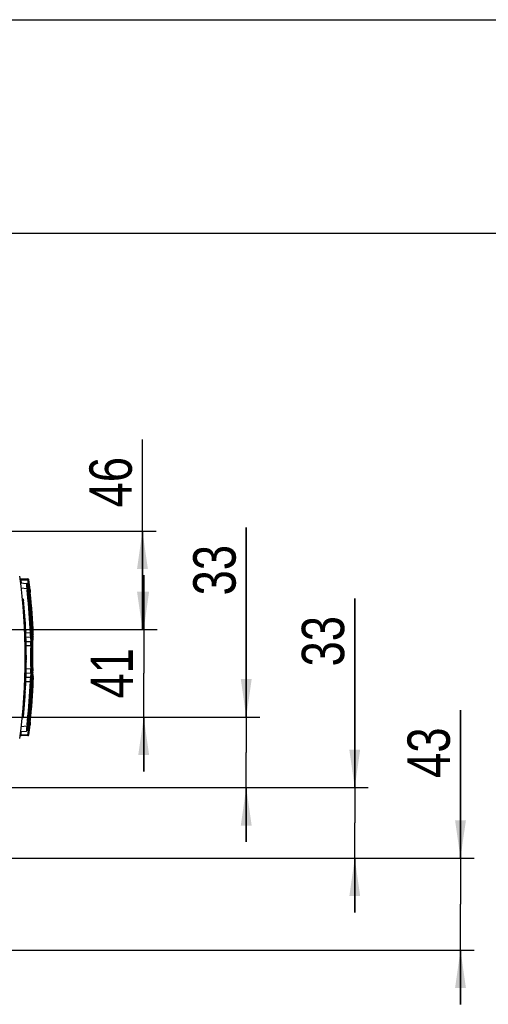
# Model space of a CAD drawing. Header units: inches. Extents: x 0 to 117, y 0 to 83.
# Tile 25 of 57: x 58 to 67, y 65 to 83. Entities that reach past the tile are written whole.
import ezdxf

# ---------------------------------------------------------------- set-up
doc = ezdxf.new("R2010")
doc.units = ezdxf.units.IN
doc.header["$LTSCALE"] = 6.431102
doc.header["$MEASUREMENT"] = 0
doc.layers.get('0').update_dxf_attribs({"linetype": 'CONTINUOUS'})
doc.styles.get("Standard").update_dxf_attribs({"font": 'txt', "width": 0.8})
doc.dimstyles.new('DIMSTYLE_1', dxfattribs={"dimtxt": 0.78125, "dimasz": 0.7, "dimexe": 0.18, "dimexo": 0.0625, "dimgap": 0.09, "dimtad": 1, "dimdec": 0, "dimzin": 4, "dimdsep": 46, "dimtxsty": 'STANDARD', "dimblk": '_FILLED', "dimblk1": '_FILLED', "dimblk2": '_FILLED', "dimcen": 0.09, "dimadec": 0, "dimazin": 0, "dimtfac": 1, "dimtdec": 0, "dimtofl": 0, "dimtmove": 0, "dimatfit": 3, "dimldrblk": '_FILLED', "dimfxl": 1, "dimtolj": 1, "dimtzin": 4, "dimarcsym": 0})

# ---------------------------------------------------------------- blocks, each defined once
blk = doc.blocks.new('_FILLED')
at = {"color": 0, "linetype": 'BYBLOCK'}
blk.add_solid([(0, 0), (-1, 0.143), (-1, -0.143)], dxfattribs=at)
blk = doc.blocks.new('*D4')
at = {"color": 7, "linetype": 'CONTINUOUS'}
for p, q in [((60.463, 72.349), (60.463, 74.941)), ((54.344, 73.255), (60.713, 73.255)), ((60.463, 73.255), (60.463, 72.349)), ((60.463, 71.442), (60.463, 72.349)), ((55.581, 71.442), (60.713, 71.442))]:
    blk.add_line(p, q, dxfattribs=at)
at = {"color": 7, "linetype": 'CONTINUOUS', "xscale": 0.7, "yscale": 0.7, "zscale": 0.7}
for p, rotation in [((60.463, 73.255), 90), ((60.463, 71.442), 270)]:
    blk.add_blockref('_FILLED', p, dxfattribs=dict(at, rotation=rotation))
at = {"color": 7, "linetype": 'CONTINUOUS', "insert": (59.486, 73.691), "char_height": 0.7812, "width": 1.25, "attachment_point": 1, "rotation": 90, "line_spacing_factor": 0.9}
blk.add_mtext('46', dxfattribs=at)
blk = doc.blocks.new('*D5')
at = {"color": 7, "linetype": 'CONTINUOUS'}
for p, q in [((60.486, 71.442), (60.486, 72.442)), ((60.486, 72.442), (60.486, 70.635)), ((55.581, 71.442), (60.736, 71.442)), ((60.486, 68.828), (60.486, 70.635)), ((55.581, 69.828), (60.736, 69.828)), ((60.486, 69.828), (60.486, 68.828))]:
    blk.add_line(p, q, dxfattribs=at)
at = {"color": 7, "linetype": 'CONTINUOUS', "xscale": 0.7, "yscale": 0.7, "zscale": 0.7}
for p, rotation in [((60.486, 71.442), 270), ((60.486, 69.828), 90)]:
    blk.add_blockref('_FILLED', p, dxfattribs=dict(at, rotation=rotation))
at = {"color": 7, "linetype": 'CONTINUOUS', "insert": (59.509, 70.635), "char_height": 0.7812, "width": 1.25, "attachment_point": 2, "rotation": 90, "line_spacing_factor": 0.9}
blk.add_mtext('41', dxfattribs=at)
blk = doc.blocks.new('*D6')
at = {"color": 7, "linetype": 'CONTINUOUS'}
for p, q in [((62.375, 69.828), (62.375, 73.32)), ((62.375, 73.32), (62.375, 69.178)), ((55.581, 69.828), (62.625, 69.828)), ((62.375, 67.529), (62.375, 69.178)), ((55.816, 68.529), (62.625, 68.529)), ((62.375, 68.529), (62.375, 67.529))]:
    blk.add_line(p, q, dxfattribs=at)
at = {"color": 7, "linetype": 'CONTINUOUS', "xscale": 0.7, "yscale": 0.7, "zscale": 0.7}
for p, rotation in [((62.375, 69.828), 270), ((62.375, 68.529), 90)]:
    blk.add_blockref('_FILLED', p, dxfattribs=dict(at, rotation=rotation))
at = {"color": 7, "linetype": 'CONTINUOUS', "insert": (61.399, 72.07), "char_height": 0.7812, "width": 1.25, "attachment_point": 1, "rotation": 90, "line_spacing_factor": 0.9}
blk.add_mtext('33', dxfattribs=at)
blk = doc.blocks.new('*D7')
at = {"color": 7, "linetype": 'CONTINUOUS'}
for p, q in [((64.374, 68.529), (64.374, 72.011)), ((64.374, 72.011), (64.374, 67.879)), ((55.816, 68.529), (64.624, 68.529)), ((64.374, 66.229), (64.374, 67.879)), ((55.581, 67.229), (64.624, 67.229)), ((64.374, 67.229), (64.374, 66.229))]:
    blk.add_line(p, q, dxfattribs=at)
at = {"color": 7, "linetype": 'CONTINUOUS', "xscale": 0.7, "yscale": 0.7, "zscale": 0.7}
for p, rotation in [((64.374, 68.529), 270), ((64.374, 67.229), 90)]:
    blk.add_blockref('_FILLED', p, dxfattribs=dict(at, rotation=rotation))
at = {"color": 7, "linetype": 'CONTINUOUS', "insert": (63.398, 70.761), "char_height": 0.7812, "width": 1.25, "attachment_point": 1, "rotation": 90, "line_spacing_factor": 0.9}
blk.add_mtext('33', dxfattribs=at)
blk = doc.blocks.new('*D8')
at = {"color": 7, "linetype": 'CONTINUOUS'}
for p, q in [((66.322, 67.229), (66.322, 69.958)), ((66.322, 69.958), (66.322, 66.383)), ((55.581, 67.229), (66.572, 67.229)), ((66.322, 64.536), (66.322, 66.383)), ((55.581, 65.536), (66.572, 65.536)), ((66.322, 65.536), (66.322, 64.536))]:
    blk.add_line(p, q, dxfattribs=at)
at = {"color": 7, "linetype": 'CONTINUOUS', "xscale": 0.7, "yscale": 0.7, "zscale": 0.7}
for p, rotation in [((66.322, 67.229), 270), ((66.322, 65.536), 90)]:
    blk.add_blockref('_FILLED', p, dxfattribs=dict(at, rotation=rotation))
at = {"color": 7, "linetype": 'CONTINUOUS', "insert": (65.345, 68.708), "char_height": 0.7812, "width": 1.25, "attachment_point": 1, "rotation": 90, "line_spacing_factor": 0.9}
blk.add_mtext('43', dxfattribs=at)

msp = doc.modelspace()

# ---------------------------------------------------------------- linework, layer by layer
at = {"color": 7, "linetype": 'CONTINUOUS'}
for p, q in [((0, 82.677), (116.929, 82.677)), ((112.795, 78.74), (4.134, 78.74)), ((58.218, 72.3), (58.327, 72.291)), ((58.222, 72.377), (58.354, 72.374)), ((58.225, 72.363), (58.222, 72.376)), ((58.226, 72.357), (58.354, 72.355)), ((58.227, 72.35), (58.226, 72.357)), ((58.229, 72.338), (58.227, 72.35)), ((58.228, 72.209), (58.334, 72.2)), ((58.231, 72.325), (58.229, 72.338)), ((58.333, 72.223), (58.333, 72.212)), ((58.351, 72.248), (58.367, 72.248)), ((58.353, 72.235), (58.368, 72.235)), ((58.354, 72.355), (58.356, 72.343)), ((58.366, 72.26), (58.367, 72.248)), ((58.367, 72.248), (58.375, 72.249)), ((58.368, 72.235), (58.367, 72.247)), ((58.368, 72.235), (58.368, 72.228)), ((58.368, 72.228), (58.37, 72.215)), ((58.37, 72.215), (58.372, 72.195)), ((58.375, 72.249), (58.379, 72.25)), ((58.334, 72.2), (58.337, 72.172)), ((58.343, 72.117), (58.344, 72.108)), ((58.375, 72.175), (58.36, 72.175)), ((58.381, 72.12), (58.366, 72.12)), ((58.372, 72.195), (58.374, 72.181)), ((58.374, 72.181), (58.375, 72.175)), ((58.381, 72.12), (58.389, 72.121)), ((58.389, 72.121), (58.397, 72.122)), ((58.266, 72), (58.25, 72.006)), ((58.268, 71.977), (58.252, 71.983)), ((58.273, 71.913), (58.268, 71.977)), ((58.298, 71.567), (58.284, 71.562)), ((58.298, 71.567), (58.297, 71.58)), ((58.299, 71.568), (58.299, 71.555)), ((58.303, 71.485), (58.303, 71.477)), ((58.303, 71.477), (58.304, 71.475)), ((58.304, 71.475), (58.304, 71.456)), ((58.306, 71.418), (58.292, 71.423)), ((58.315, 71.403), (58.293, 71.403)), ((58.315, 71.374), (58.294, 71.374)), ((58.315, 71.366), (58.294, 71.366)), ((58.315, 71.326), (58.295, 71.326)), ((58.315, 71.319), (58.296, 71.319)), ((58.304, 71.456), (58.305, 71.454)), ((58.305, 71.454), (58.305, 71.451)), ((58.306, 71.417), (58.306, 71.418)), ((58.307, 71.403), (58.306, 71.417)), ((58.315, 71.289), (58.315, 71.403)), ((58.316, 71.305), (58.402, 71.302)), ((58.398, 71.376), (58.317, 71.379)), ((58.401, 71.326), (58.401, 71.306)), ((58.402, 71.302), (58.404, 71.219)), ((58.436, 71.355), (58.421, 71.355)), ((58.436, 71.377), (58.436, 71.355)), ((58.436, 71.355), (58.452, 71.356)), ((58.452, 71.3), (58.452, 71.304)), ((58.452, 71.296), (58.452, 71.3)), ((58.315, 71.289), (58.296, 71.289)), ((58.315, 71.275), (58.297, 71.275)), ((58.315, 71.262), (58.297, 71.262)), ((58.315, 71.222), (58.298, 71.222)), ((58.315, 71.219), (58.299, 71.219)), ((58.315, 71.203), (58.299, 71.203)), ((58.315, 71.171), (58.3, 71.171)), ((58.301, 71.146), (58.315, 71.146)), ((58.311, 71.275), (58.311, 71.289)), ((58.315, 71.171), (58.315, 71.275)), ((58.315, 70.71), (58.315, 71.169)), ((58.32, 71.222), (58.404, 71.219)), ((58.322, 71.148), (58.405, 71.145)), ((58.404, 71.219), (58.404, 71.202)), ((58.405, 71.156), (58.405, 71.145)), ((58.405, 71.145), (58.427, 71.146)), ((58.405, 71.145), (58.405, 71.124)), ((58.405, 71.124), (58.406, 71.097)), ((58.436, 71.281), (58.424, 71.281)), ((58.428, 71.208), (58.427, 71.199)), ((58.428, 71.125), (58.441, 71.125)), ((58.434, 71.262), (58.432, 71.244)), ((58.435, 71.272), (58.434, 71.262)), ((58.436, 71.281), (58.435, 71.272)), ((58.441, 71.147), (58.441, 71.159)), ((58.441, 71.134), (58.441, 71.147)), ((58.441, 71.125), (58.441, 71.134)), ((58.442, 71.214), (58.444, 71.224)), ((58.442, 71.211), (58.442, 71.212)), ((58.442, 71.212), (58.442, 71.212)), ((58.444, 71.224), (58.445, 71.233)), ((58.445, 71.233), (58.446, 71.242)), ((58.446, 71.242), (58.447, 71.251)), ((58.447, 71.251), (58.449, 71.269)), ((58.449, 71.269), (58.451, 71.287)), ((58.315, 71.1), (58.302, 71.1)), ((58.315, 71.055), (58.302, 71.055)), ((58.315, 71.039), (58.302, 71.039)), ((58.315, 71.011), (58.302, 71.011)), ((58.315, 71.002), (58.302, 71.002)), ((58.315, 70.963), (58.302, 70.963)), ((58.315, 70.955), (58.302, 70.955)), ((58.315, 70.925), (58.302, 70.925)), ((58.315, 70.86), (58.302, 70.86)), ((58.302, 70.82), (58.315, 70.82)), ((58.315, 70.778), (58.302, 70.778)), ((58.315, 70.76), (58.302, 70.76)), ((58.406, 70.763), (58.405, 70.736)), ((58.315, 70.595), (58.297, 70.595)), ((58.315, 70.638), (58.298, 70.638)), ((58.315, 70.624), (58.298, 70.624)), ((58.315, 70.666), (58.299, 70.666)), ((58.315, 70.702), (58.3, 70.702)), ((58.315, 70.692), (58.3, 70.692)), ((58.315, 70.682), (58.3, 70.682)), ((58.315, 70.739), (58.301, 70.739)), ((58.315, 70.71), (58.301, 70.71)), ((58.315, 70.707), (58.301, 70.707)), ((58.312, 70.624), (58.313, 70.636)), ((58.315, 70.638), (58.315, 70.707)), ((58.315, 70.533), (58.315, 70.624)), ((58.32, 70.638), (58.404, 70.641)), ((58.405, 70.715), (58.322, 70.712)), ((58.404, 70.641), (58.402, 70.558)), ((58.405, 70.736), (58.405, 70.715)), ((58.405, 70.715), (58.427, 70.715)), ((58.424, 70.58), (58.436, 70.579)), ((58.426, 70.735), (58.441, 70.735)), ((58.43, 70.634), (58.431, 70.625)), ((58.431, 70.625), (58.432, 70.616)), ((58.432, 70.616), (58.435, 70.589)), ((58.435, 70.589), (58.436, 70.581)), ((58.436, 70.581), (58.436, 70.579)), ((58.437, 70.575), (58.436, 70.579)), ((58.437, 70.563), (58.437, 70.575)), ((58.442, 70.659), (58.441, 70.679)), ((58.444, 70.637), (58.442, 70.646)), ((58.448, 70.6), (58.447, 70.61)), ((58.291, 70.406), (58.294, 70.406)), ((58.315, 70.44), (58.292, 70.44)), ((58.315, 70.474), (58.293, 70.474)), ((58.315, 70.444), (58.293, 70.444)), ((58.315, 70.533), (58.295, 70.533)), ((58.315, 70.521), (58.295, 70.521)), ((58.315, 70.51), (58.295, 70.51)), ((58.315, 70.562), (58.296, 70.562)), ((58.302, 70.406), (58.305, 70.406)), ((58.305, 70.406), (58.304, 70.404)), ((58.306, 70.442), (58.307, 70.432)), ((58.309, 70.526), (58.31, 70.533)), ((58.309, 70.521), (58.309, 70.526)), ((58.315, 70.44), (58.315, 70.521)), ((58.402, 70.558), (58.316, 70.555)), ((58.317, 70.481), (58.398, 70.484)), ((58.402, 70.558), (58.401, 70.534)), ((58.421, 70.506), (58.436, 70.505)), ((58.436, 70.505), (58.452, 70.505)), ((58.436, 70.505), (58.436, 70.482)), ((58.452, 70.56), (58.452, 70.564)), ((58.298, 70.293), (58.284, 70.298)), ((58.291, 70.191), (58.293, 70.211)), ((58.293, 70.211), (58.294, 70.229)), ((58.296, 70.26), (58.298, 70.293)), ((58.268, 69.883), (58.252, 69.878)), ((58.266, 69.881), (58.252, 69.877)), ((58.253, 69.846), (58.259, 69.848)), ((58.259, 69.848), (58.262, 69.848)), ((58.262, 69.821), (58.265, 69.849)), ((58.262, 69.848), (58.265, 69.849)), ((58.266, 69.856), (58.265, 69.851)), ((58.265, 69.851), (58.265, 69.849)), ((58.267, 69.884), (58.266, 69.881)), ((58.266, 69.881), (58.267, 69.872)), ((58.267, 69.863), (58.266, 69.856)), ((58.267, 69.872), (58.267, 69.863)), ((58.268, 69.883), (58.27, 69.905)), ((58.334, 69.661), (58.228, 69.651)), ((58.246, 69.815), (58.262, 69.821)), ((58.337, 69.688), (58.334, 69.661)), ((58.344, 69.752), (58.343, 69.743)), ((58.375, 69.686), (58.36, 69.686)), ((58.366, 69.741), (58.381, 69.741)), ((58.372, 69.666), (58.371, 69.652)), ((58.375, 69.686), (58.372, 69.666)), ((58.376, 69.696), (58.375, 69.686)), ((58.381, 69.741), (58.389, 69.74)), ((58.389, 69.74), (58.397, 69.739)), ((58.218, 69.56), (58.327, 69.57)), ((58.354, 69.486), (58.222, 69.484)), ((58.225, 69.5), (58.226, 69.503)), ((58.226, 69.503), (58.227, 69.51)), ((58.226, 69.503), (58.354, 69.506)), ((58.227, 69.51), (58.229, 69.523)), ((58.229, 69.523), (58.23, 69.529)), ((58.23, 69.529), (58.231, 69.536)), ((58.231, 69.542), (58.233, 69.555)), ((58.231, 69.536), (58.231, 69.542)), ((58.233, 69.558), (58.234, 69.561)), ((58.233, 69.555), (58.233, 69.558)), ((58.351, 69.612), (58.367, 69.612)), ((58.353, 69.626), (58.368, 69.626)), ((58.363, 69.577), (58.36, 69.553)), ((58.365, 69.588), (58.363, 69.577)), ((58.366, 69.6), (58.365, 69.588)), ((58.367, 69.612), (58.366, 69.6)), ((58.368, 69.626), (58.367, 69.613)), ((58.369, 69.639), (58.368, 69.632)), ((58.368, 69.632), (58.368, 69.626)), ((58.371, 69.652), (58.369, 69.639))]:
    msp.add_line(p, q, dxfattribs=at)
for points in [[(58.441, 71.181), (58.441, 71.186), (58.441, 71.19), (58.441, 71.194), (58.441, 71.198), (58.442, 71.201)], [(58.441, 71.159), (58.441, 71.171), (58.441, 71.176), (58.441, 71.181)], [(58.442, 71.201), (58.442, 71.204), (58.442, 71.207), (58.442, 71.209), (58.442, 71.211)], [(58.262, 69.821), (58.263, 69.821), (58.265, 69.822), (58.267, 69.824), (58.268, 69.826), (58.269, 69.828), (58.27, 69.83)]]:
    msp.add_lwpolyline(points, dxfattribs=at)
for centre, radius, start, end in [((47.28, 70.93), 11.024, 352.2001, 7.7999), ((58.222, 72.392), 0.0157, 187.6116, 269), ((60.656, 72.96), 2.503, 193.7803, 193.9327), ((47.28, 70.93), 11.039, 7.1221, 7.257), ((58.325, 72.267), 0.0236, 6.9266, 85), ((55.89, 72.067), 2.448, 3.9236, 4.4058), ((54.458, 71.97), 3.883, 3.7347, 3.9019), ((61.588, 72.426), 3.262, 183.7626, 183.9737), ((47.319, 70.93), 11.11, 353.0734, 6.9266), ((58.353, 72.359), 0.0157, 7.3503, 89), ((47.28, 70.93), 11.165, 6.8416, 7.2689), ((47.28, 70.93), 11.181, 6.3894, 7.3503), ((47.328, 70.931), 11.079, 6.1462, 6.4321), ((47.314, 70.93), 11.093, 2.3053, 6.0994), ((56.143, 71.866), 2.252, 7.5963, 7.8827), ((59.325, 72.252), 0.952, 185.2952, 185.8364), ((59.758, 72.297), 1.389, 185.8546, 187.0966), ((60.051, 72.332), 1.683, 187.0644, 187.2429), ((47.266, 70.93), 11.179, 2.2944, 6.1103), ((59.654, 72.27), 1.266, 184.305, 184.5508), ((59.953, 72.294), 1.566, 184.585, 185.6415), ((60.567, 72.354), 2.183, 185.6148, 186.1107), ((47.266, 70.93), 11.194, 2.1795, 6.1106), ((58.262, 71.989), 0.0118, 5.5029, 70), ((47.267, 70.93), 11.057, 2.449, 5.5029), ((46.114, 70.892), 12.202, 3.4743, 4.7967), ((46.191, 70.896), 12.125, 3.2315, 3.4785), ((49.123, 71.04), 9.191, 3.0866, 3.2106), ((49.016, 71.035), 9.298, 2.9398, 3.0858), ((48.619, 71.014), 9.696, 2.7791, 2.9396), ((58.265, 70.429), 1.026, 87.7866, 88.5643), ((58.173, 71.434), 0.133, 353.3753, 355.5986), ((47.267, 70.93), 11.057, 357.8425, 2.0755), ((56.227, 71.236), 2.176, 3.1274, 3.6991), ((55.818, 71.212), 2.585, 2.7147, 3.1464), ((56.368, 71.238), 2.035, 2.4774, 2.7166), ((58.07, 71.298), 0.331, 0.6156, 1.3726), ((56.92, 71.305), 1.517, 1.0789, 1.8737), ((57.051, 71.308), 1.386, 0.6656, 1.0822), ((57.267, 71.31), 1.17, 0.2033, 0.6685), ((57.517, 71.311), 0.92, 359.6637, 0.2085), ((57.78, 71.309), 0.657, 358.9894, 359.6731), ((57.397, 71.315), 1.056, 1.2513, 2.1832), ((56.237, 71.156), 2.168, 0.5294, 1.2163), ((53.864, 71.132), 4.541, 0.3031, 0.5619), ((56.531, 71.456), 1.913, 352.5621, 353.1043), ((55.83, 71.538), 2.618, 353.15, 353.5488), ((47.28, 70.93), 11.163, 358.9975, 1.0025), ((47.287, 70.93), 11.12, 359.1387, 0.8613), ((56.24, 70.704), 2.165, 358.7834, 359.4714), ((57.527, 70.676), 0.877, 358.0238, 358.8321), ((58.097, 70.656), 0.307, 357.1958, 358.0065), ((51.105, 70.746), 7.3, 359.5899, 359.7556), ((54.705, 70.721), 3.7, 359.4253, 359.5811), ((56.413, 70.39), 2.032, 6.9083, 7.6724), ((60.585, 70.697), 2.144, 178.9993, 179.2961), ((60.502, 70.698), 2.062, 179.2946, 179.5839), ((60.066, 70.701), 1.625, 179.5509, 180.5035), ((59.586, 70.697), 1.145, 180.5311, 180.9167), ((47.011, 69.293), 11.511, 6.5671, 6.7038), ((47.064, 69.299), 11.458, 6.3403, 6.5235), ((47.267, 70.93), 11.057, 354.2929, 357.4425), ((58.272, 71.237), 0.831, 271.4977, 271.6871), ((58.274, 71.146), 0.741, 271.7187, 272.146), ((48.24, 70.853), 10.075, 357.2617, 357.4462), ((58.212, 70.426), 0.0948, 349.8554, 352.2535), ((58.231, 70.423), 0.0758, 347.3554, 349.8885), ((58.199, 70.428), 0.108, 354.8158, 357.2882), ((58.206, 70.427), 0.1, 352.2332, 354.7753), ((58.19, 70.428), 0.117, 357.2366, 1.9468), ((47.314, 70.931), 11.093, 353.9006, 357.6947), ((47.264, 70.931), 11.18, 353.8899, 357.7029), ((47.265, 70.931), 11.195, 353.8896, 357.8204), ((56.579, 70.603), 1.823, 356.2607, 356.6005), ((55.861, 70.646), 2.543, 356.6093, 357.2826), ((56.355, 70.623), 2.048, 357.2609, 357.4996), ((56.923, 70.555), 1.515, 358.1244, 358.9205), ((57.781, 70.551), 0.656, 0.3279, 1.0125), ((57.403, 70.549), 1.034, 359.2985, 0.3097), ((57.053, 70.553), 1.385, 358.9171, 359.3342), ((57.397, 70.545), 1.055, 357.8169, 358.7488), ((45.128, 71.029), 13.19, 356.524, 356.6565), ((50.953, 70.712), 7.358, 356.7298, 356.941), ((48.901, 70.821), 9.412, 356.9408, 357.2625), ((46.23, 70.959), 12.086, 355.4858, 356.1489), ((45.893, 70.982), 12.423, 356.1496, 356.3508), ((46.477, 70.937), 11.838, 354.9989, 355.2066), ((46.214, 70.96), 12.102, 355.2031, 355.4871), ((63.691, 69.292), 5.369, 176.0619, 176.3152), ((47.326, 70.929), 11.081, 353.568, 353.8538), ((47.28, 70.93), 11.181, 352.6497, 353.6106), ((59.257, 69.615), 0.884, 174.4294, 174.7153), ((59.538, 69.587), 1.167, 173.7156, 174.4133), ((59.742, 69.565), 1.372, 173.5262, 173.7349), ((59.913, 69.546), 1.544, 172.7434, 173.5123), ((59.796, 69.579), 1.409, 174.7725, 175.2292), ((59.502, 69.604), 1.113, 175.2257, 175.7634), ((60.179, 69.544), 1.793, 174.3903, 174.7742), ((60.624, 69.5), 2.24, 174.0636, 174.3911), ((61.026, 69.459), 2.645, 173.9235, 174.0686), ((58.222, 69.468), 0.0157, 91, 172.3884), ((58.325, 69.593), 0.0236, 275, 353.0734), ((56.02, 69.782), 2.318, 355.1956, 355.612), ((55.541, 69.818), 2.798, 355.6318, 356.2877), ((47.28, 70.93), 11.165, 352.6701, 352.9143), ((58.353, 69.502), 0.0157, 271, 352.6526)]:
    msp.add_arc(centre, radius, start, end, dxfattribs=at)
for points, knots in [([(58.226, 72.357), (58.223, 72.356), (58.217, 72.356), (58.213, 72.355), (58.211, 72.355), (58.211, 72.355)], [0, 0, 0, 0, 0.708264, 0.92394, 1, 1, 1, 1]), ([(58.327, 72.291), (58.328, 72.291), (58.327, 72.286), (58.329, 72.281), (58.329, 72.269), (58.33, 72.26), (58.33, 72.255)], [0, 0, 0, 0, 0.068401, 0.265813, 0.582286, 1, 1, 1, 1]), ([(58.334, 72.2), (58.337, 72.2), (58.342, 72.201), (58.35, 72.201), (58.353, 72.203), (58.356, 72.202), (58.356, 72.202)], [0, 0, 0, 0, 0.408799, 0.710131, 0.915396, 1, 1, 1, 1]), ([(58.354, 72.355), (58.354, 72.357), (58.354, 72.363), (58.354, 72.37), (58.354, 72.374)], [0, 0, 0, 0, 0.345329, 1, 1, 1, 1]), ([(58.354, 72.355), (58.358, 72.355), (58.363, 72.355), (58.367, 72.357), (58.37, 72.356), (58.37, 72.357)], [0, 0, 0, 0, 0.707973, 0.923888, 1, 1, 1, 1]), ([(58.379, 72.25), (58.38, 72.25), (58.381, 72.251), (58.383, 72.25), (58.383, 72.25)], [0, 0, 0, 0, 0.740825, 1, 1, 1, 1]), ([(58.381, 72.241), (58.382, 72.242), (58.383, 72.244), (58.383, 72.247), (58.383, 72.248)], [0, 0, 0, 0, 0.519434, 1, 1, 1, 1]), ([(58.391, 72.174), (58.392, 72.17), (58.384, 72.165), (58.378, 72.164), (58.376, 72.164)], [0, 0, 0, 0, 0.673966, 1, 1, 1, 1]), ([(58.389, 72.184), (58.39, 72.184), (58.39, 72.186), (58.39, 72.187), (58.39, 72.188)], [0, 0, 0, 0, 0.510474, 1, 1, 1, 1]), ([(58.266, 72), (58.268, 72), (58.267, 71.989), (58.268, 71.982), (58.268, 71.977)], [0, 0, 0, 0, 0.289705, 1, 1, 1, 1]), ([(58.268, 71.977), (58.27, 71.976), (58.274, 71.975), (58.275, 71.97), (58.274, 71.968)], [0, 0, 0, 0, 0.519613, 1, 1, 1, 1]), ([(58.298, 71.567), (58.3, 71.568), (58.304, 71.57), (58.304, 71.576), (58.303, 71.577)], [0, 0, 0, 0, 0.526864, 1, 1, 1, 1]), ([(58.309, 71.452), (58.308, 71.453), (58.307, 71.453), (58.306, 71.452), (58.305, 71.452)], [0, 0, 0, 0, 0.450853, 1, 1, 1, 1]), ([(58.306, 71.418), (58.308, 71.418), (58.313, 71.416), (58.313, 71.411), (58.312, 71.409)], [0, 0, 0, 0, 0.521918, 1, 1, 1, 1]), ([(58.309, 71.417), (58.31, 71.417), (58.313, 71.418), (58.312, 71.421), (58.311, 71.422)], [0, 0, 0, 0, 0.535255, 1, 1, 1, 1]), ([(58.398, 71.376), (58.403, 71.376), (58.406, 71.375), (58.422, 71.378), (58.42, 71.377)], [0, 0, 0, 0, 0.719117, 1, 1, 1, 1]), ([(58.402, 71.302), (58.407, 71.302), (58.419, 71.297), (58.424, 71.286), (58.424, 71.28)], [0, 0, 0, 0, 0.510555, 1, 1, 1, 1]), ([(58.436, 71.281), (58.437, 71.282), (58.437, 71.288), (58.437, 71.293), (58.437, 71.298)], [0, 0, 0, 0, 0.18653, 1, 1, 1, 1]), ([(58.452, 71.304), (58.452, 71.307), (58.453, 71.318), (58.453, 71.329), (58.452, 71.338)], [0, 0, 0, 0, 0.202295, 1, 1, 1, 1]), ([(58.427, 71.199), (58.431, 71.199), (58.439, 71.202), (58.443, 71.211), (58.442, 71.214)], [0, 0, 0, 0, 0.511126, 1, 1, 1, 1]), ([(58.446, 71.284), (58.447, 71.285), (58.448, 71.286), (58.449, 71.288), (58.45, 71.289)], [0, 0, 0, 0, 0.502298, 1, 1, 1, 1]), ([(58.316, 71.009), (58.318, 71.009), (58.323, 71.011), (58.323, 71.016), (58.322, 71.018)], [0, 0, 0, 0, 0.524355, 1, 1, 1, 1]), ([(58.316, 70.852), (58.318, 70.851), (58.323, 70.85), (58.323, 70.844), (58.322, 70.842)], [0, 0, 0, 0, 0.524355, 1, 1, 1, 1]), ([(58.402, 70.558), (58.407, 70.559), (58.419, 70.563), (58.424, 70.574), (58.424, 70.58)], [0, 0, 0, 0, 0.51036, 1, 1, 1, 1]), ([(58.427, 70.661), (58.431, 70.661), (58.439, 70.658), (58.443, 70.65), (58.442, 70.646)], [0, 0, 0, 0, 0.510837, 1, 1, 1, 1]), ([(58.446, 70.576), (58.447, 70.575), (58.448, 70.574), (58.449, 70.573), (58.45, 70.572)], [0, 0, 0, 0, 0.502298, 1, 1, 1, 1]), ([(58.305, 70.406), (58.307, 70.407), (58.311, 70.407), (58.311, 70.412), (58.31, 70.413)], [0, 0, 0, 0, 0.563793, 1, 1, 1, 1]), ([(58.398, 70.484), (58.401, 70.484), (58.408, 70.484), (58.416, 70.485), (58.42, 70.483)], [0, 0, 0, 0, 0.354865, 1, 1, 1, 1]), ([(58.452, 70.522), (58.453, 70.526), (58.453, 70.539), (58.453, 70.552), (58.452, 70.56)], [0, 0, 0, 0, 0.306526, 1, 1, 1, 1]), ([(58.298, 70.293), (58.3, 70.292), (58.304, 70.291), (58.304, 70.285), (58.303, 70.283)], [0, 0, 0, 0, 0.526864, 1, 1, 1, 1]), ([(58.265, 69.849), (58.267, 69.85), (58.271, 69.851), (58.271, 69.856), (58.27, 69.858)], [0, 0, 0, 0, 0.523864, 1, 1, 1, 1]), ([(58.274, 69.877), (58.274, 69.877), (58.273, 69.88), (58.27, 69.88), (58.267, 69.88)], [0, 0, 0, 0, 0.116013, 1, 1, 1, 1]), ([(58.268, 69.883), (58.27, 69.884), (58.274, 69.886), (58.275, 69.891), (58.274, 69.892)], [0, 0, 0, 0, 0.519613, 1, 1, 1, 1]), ([(58.334, 69.661), (58.338, 69.66), (58.345, 69.659), (58.353, 69.66), (58.356, 69.658)], [0, 0, 0, 0, 0.500029, 1, 1, 1, 1]), ([(58.39, 69.673), (58.391, 69.678), (58.383, 69.684), (58.377, 69.685), (58.375, 69.686)], [0, 0, 0, 0, 0.698089, 1, 1, 1, 1]), ([(58.391, 69.686), (58.392, 69.69), (58.384, 69.695), (58.378, 69.696), (58.376, 69.696)], [0, 0, 0, 0, 0.672953, 1, 1, 1, 1]), ([(58.226, 69.503), (58.223, 69.504), (58.217, 69.504), (58.213, 69.506), (58.211, 69.505), (58.211, 69.505)], [0, 0, 0, 0, 0.707976, 0.923891, 1, 1, 1, 1]), ([(58.222, 69.484), (58.221, 69.484), (58.223, 69.486), (58.222, 69.49), (58.225, 69.496), (58.225, 69.5)], [0, 0, 0, 0, 0.073633, 0.285551, 1, 1, 1, 1]), ([(58.329, 69.588), (58.329, 69.586), (58.328, 69.58), (58.328, 69.574), (58.327, 69.57)], [0, 0, 0, 0, 0.365937, 1, 1, 1, 1]), ([(58.37, 69.504), (58.37, 69.504), (58.367, 69.503), (58.363, 69.505), (58.358, 69.505), (58.354, 69.506)], [0, 0, 0, 0, 0.075847, 0.291491, 1, 1, 1, 1]), ([(58.354, 69.506), (58.354, 69.503), (58.354, 69.497), (58.354, 69.491), (58.354, 69.486)], [0, 0, 0, 0, 0.34634, 1, 1, 1, 1]), ([(58.383, 69.61), (58.383, 69.61), (58.38, 69.61), (58.377, 69.612), (58.371, 69.612), (58.367, 69.612)], [0, 0, 0, 0, 0.075841, 0.291481, 1, 1, 1, 1]), ([(58.383, 69.613), (58.384, 69.618), (58.377, 69.624), (58.37, 69.626), (58.368, 69.626)], [0, 0, 0, 0, 0.697978, 1, 1, 1, 1])]:
    msp.add_open_spline(points, degree=3, knots=knots, dxfattribs=at)
for points in [[(58.368, 72.235), (58.37, 72.235), (58.373, 72.236), (58.376, 72.237)], [(58.376, 72.237), (58.378, 72.238), (58.38, 72.239), (58.381, 72.241)], [(58.375, 72.175), (58.377, 72.175), (58.38, 72.176), (58.383, 72.177)], [(58.383, 72.177), (58.386, 72.178), (58.388, 72.181), (58.389, 72.184)], [(58.305, 71.451), (58.307, 71.442), (58.307, 71.433), (58.306, 71.423)], [(58.312, 71.446), (58.312, 71.448), (58.311, 71.452), (58.309, 71.452)], [(58.45, 71.289), (58.451, 71.291), (58.452, 71.294), (58.452, 71.296)], [(58.404, 71.219), (58.413, 71.219), (58.424, 71.21), (58.426, 71.201)], [(58.436, 71.281), (58.44, 71.281), (58.444, 71.282), (58.446, 71.284)], [(58.404, 70.641), (58.413, 70.642), (58.424, 70.65), (58.426, 70.659)], [(58.436, 70.579), (58.44, 70.579), (58.444, 70.578), (58.446, 70.576)], [(58.442, 70.646), (58.442, 70.65), (58.442, 70.655), (58.442, 70.659)], [(58.45, 70.572), (58.451, 70.57), (58.452, 70.567), (58.452, 70.564)]]:
    msp.add_open_spline(points, degree=3, dxfattribs=at)

# ---------------------------------------------------------------- dimensions: what is measured, and where the dimension line sits
for base, p1, p2, angle, picture, middle in [((60.463, 71.442), (54.344, 73.255), (55.581, 71.442), 270, '*D4', (59.877, 74.316)), ((62.375, 68.529), (55.581, 69.828), (55.816, 68.529), 270, '*D6', (61.789, 72.695)), ((60.486, 69.828), (55.581, 71.442), (55.581, 69.828), 270, '*D5', (60.18, 70.076)), ((64.374, 68.529), (55.581, 67.229), (55.816, 68.529), 90, '*D7', (63.788, 71.386)), ((66.322, 65.536), (55.581, 67.229), (55.581, 65.536), 270, '*D8', (65.736, 69.333))]:
    dim = msp.add_linear_dim(base=base, p1=p1, p2=p2, angle=angle, dimstyle='DIMSTYLE_1', dxfattribs=at)
    dim.commit()
    dim.dimension.update_dxf_attribs({"geometry": picture, "text_midpoint": middle, "dimtype": 160})

doc.saveas('drawing.dxf')
